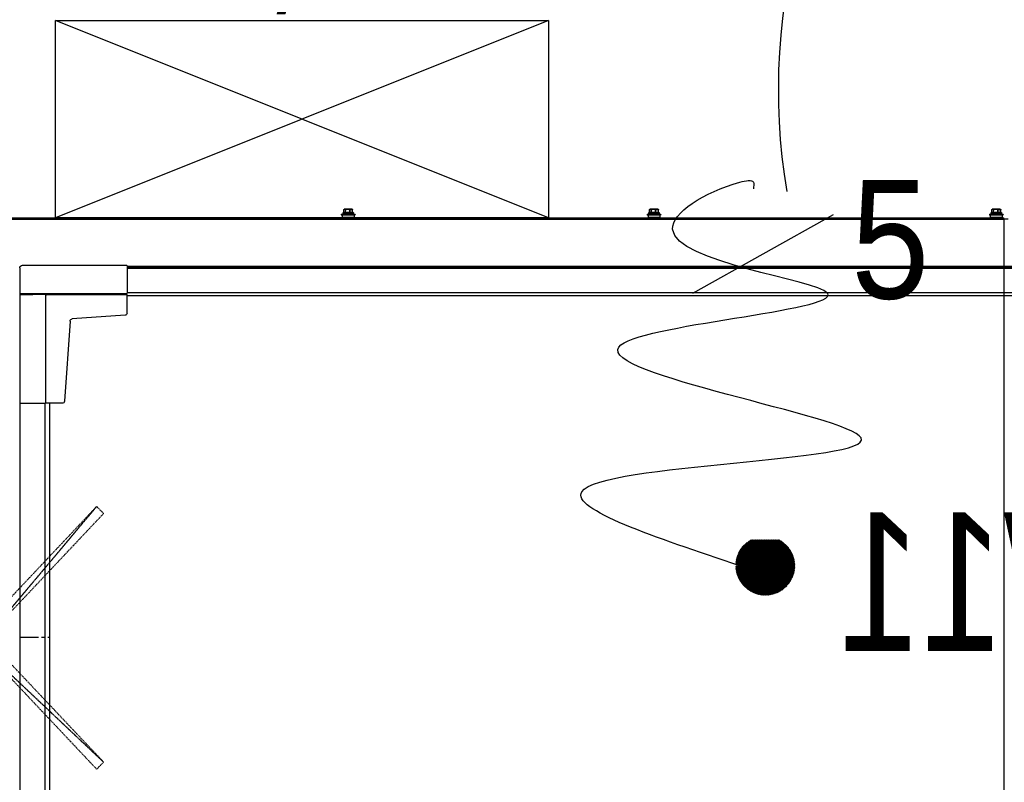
# Model space of a CAD drawing. Header units: millimetres. Extents: x -165365 to -33565, y 7406 to 103342.
# Tile 107 of 256: x -98903 to -97905, y 28221 to 28994. Entities that reach past the tile are written whole.
import ezdxf

# ---------------------------------------------------------------- set-up
doc = ezdxf.new("R2010")
doc.units = ezdxf.units.MM
doc.header["$MEASUREMENT"] = 0
for name, pattern in [('ACAD_ISO03W100', [150, 60, -90]), ('CENTER2', [28.575, 19.05, -3.175, 3.175, -3.175]), ('DASHDOT', [1, 0.5, -0.25, 0, -0.25])]:
    doc.linetypes.add(name, pattern=pattern)
for name, color, linetype in [('ELEK CIENKIE', 80, 'Continuous'), ('ELEK GNIAZDA', 234, 'Continuous'), ('ELEK ODGROMÓWKA', 214, 'Continuous'), ('ELEK OPIS', 140, 'Continuous'), ('ELEKTRYKA_OPIS GNIAZD', 230, 'Continuous'), ('FLUID-W11-SYM', 7, 'Continuous')]:
    doc.layers.add(name, color=color, linetype=linetype)
doc.layers.add('Visible', color=7, linetype='Continuous', lineweight=70)
doc.styles.add('Arial', font='arial.ttf')

# ---------------------------------------------------------------- blocks, each defined once
blk = doc.blocks.new('VVSA11c_FPV_TOPVIEW_v4')
at = {"color": 7, "ltscale": 3}
for p, q in [((1891.08, 751.56), (1891.58, 752.06)), ((2000, 749.34), (2000, 14.69)), ((108.92, 724.16), (1891.08, 724.16)), ((108.92, 721.16), (1891.08, 721.16)), ((1972.57, 722.22), (1973.5, 721.29)), ((1973.5, 722.24), (2000, 721.78)), ((1969.8, 612.24), (1969.8, 137.76)), ((1973.57, 612.24), (1973.58, 612.91)), ((1974.5, 612.24), (1974.5, 137.76))]:
    blk.add_line(p, q, dxfattribs=at)
at = {"color": 7}
for p, q in [((1891.08, 751.56), (1891.08, 723.81)), ((1891.83, 723.06), (2000, 723.06)), ((1973.5, 612.99), (1973.5, 722.24)), ((2000, 612.24), (1974.25, 612.24))]:
    blk.add_line(p, q, dxfattribs=at)
at = {"color": 7, "linetype": 'Continuous'}
for p, q in [((1997.28, 752.06), (1891.58, 752.06)), ((1891.83, 723.06), (1891.08, 723.81)), ((1891.08, 703.58), (1891.08, 722.22)), ((1972.57, 722.22), (1891.08, 722.22)), ((1893.13, 701.38), (1946.78, 697.63)), ((1948.97, 695.44), (1954.65, 614.28)), ((1956.99, 612.24), (1973.57, 612.24)), ((1973.5, 612.99), (1974.25, 612.24))]:
    blk.add_line(p, q, dxfattribs=at)
at = {"color": 7, "linetype": 'CENTER2'}
blk.add_line((2000, 375), (1969.8, 375), dxfattribs=at)
at = {"color": 7}
blk.add_arc((1997.28, 749.34), 2.72, 0, 90, dxfattribs=at)
at = {"color": 7, "linetype": 'Continuous'}
for centre, radius, start, end in [((1893.28, 703.58), 2.2, 180.0096, 265.99631), ((1946.62, 695.27), 2.37, 4.05927, 85.94942), ((1956.85, 614.44), 2.21, 184.12717, 273.55908)]:
    blk.add_arc(centre, radius, start, end, dxfattribs=at)
at = {"layer": 'Visible', "color": 7, "linetype": 'Continuous', "ltscale": 3}
blk.add_line((1891.08, 750), (108.92, 750), dxfattribs=at)
blk = doc.blocks.new('VVSA11c_ROOF_FPV_TOPVIEW_v3')
at = {"color": 7, "linetype": 'Continuous'}
for p, q in [((1005.58, 808.55), (1005.61, 808.56)), ((1005.58, 808.55), (1005.58, 808.55)), ((1005.83, 808.71), (1005.84, 808.71)), ((1005.93, 808.77), (1005.84, 808.71)), ((1006.13, 808.77), (1005.93, 808.77)), ((1006.08, 808.81), (1013.92, 808.81)), ((1007.75, 808.77), (1009.15, 808.77)), ((1011.81, 808.77), (1013.02, 808.77)), ((1014.07, 808.77), (1014.06, 808.77)), ((1014.07, 808.77), (1014.06, 808.77)), ((1014.07, 808.77), (1014.06, 808.77)), ((1014.07, 808.77), (1014.16, 808.71)), ((1014.42, 808.55), (1014.42, 808.55)), ((1352.58, 808.55), (1352.61, 808.56)), ((1352.58, 808.55), (1352.58, 808.55)), ((1352.83, 808.71), (1352.84, 808.71)), ((1352.93, 808.77), (1352.84, 808.71)), ((1353.13, 808.77), (1352.93, 808.77)), ((1353.08, 808.81), (1360.92, 808.81)), ((1354.75, 808.77), (1356.15, 808.77)), ((1358.81, 808.77), (1360.02, 808.77)), ((1361.07, 808.77), (1361.06, 808.77)), ((1361.07, 808.77), (1361.06, 808.77)), ((1361.07, 808.77), (1361.06, 808.77)), ((1361.07, 808.77), (1361.16, 808.71)), ((1361.42, 808.55), (1361.42, 808.55)), ((1662.58, 808.55), (1662.61, 808.56)), ((1662.58, 808.55), (1662.58, 808.55)), ((1662.83, 808.71), (1662.84, 808.71)), ((1662.93, 808.77), (1662.84, 808.71)), ((1663.13, 808.77), (1662.93, 808.77)), ((1663.08, 808.81), (1670.92, 808.81)), ((1664.75, 808.77), (1666.15, 808.77)), ((1668.81, 808.77), (1670.02, 808.77)), ((1671.07, 808.77), (1671.06, 808.77)), ((1671.07, 808.77), (1671.06, 808.77)), ((1671.07, 808.77), (1671.06, 808.77)), ((1671.07, 808.77), (1671.16, 808.71)), ((1671.42, 808.55), (1671.42, 808.55)), ((1002.2, 799.01), (997.8, 799.01)), ((1001.95, 798.81), (1002.2, 798.81)), ((1002.2, 798.81), (1002.2, 800.01)), ((2048.5, 800.01), (1002.2, 800.01)), ((1002.2, 798.81), (1002.2, -48.79)), ((2048.5, 798.81), (1002.2, 798.81)), ((1003, 803.49), (1003.27, 802.73)), ((1003, 803.49), (1017, 803.49)), ((1003.27, 802.73), (1016.73, 802.73)), ((1004, 802.73), (1004, 800.31)), ((1004, 800.31), (1016, 800.31)), ((1004.75, 805.11), (1004.75, 804.81)), ((1004.75, 805.11), (1015.25, 805.11)), ((1015.25, 804.81), (1004.75, 804.81)), ((1005.05, 805.41), (1014.95, 805.41)), ((1014.95, 804.51), (1005.05, 804.51)), ((1005.46, 805.41), (1005.46, 808.3)), ((1005.52, 808.3), (1005.46, 808.3)), ((1005.52, 805.41), (1005.52, 808.3)), ((1007.59, 808.51), (1006.03, 808.51)), ((1008.1, 805.41), (1008.1, 808.3)), ((1008.38, 808.3), (1008.1, 808.3)), ((1008.38, 805.41), (1008.38, 808.3)), ((1009.22, 808.51), (1011.78, 808.51)), ((1012.62, 805.41), (1012.62, 808.3)), ((1012.86, 808.3), (1012.62, 808.3)), ((1012.86, 805.41), (1012.86, 808.3)), ((1013.19, 808.51), (1014.19, 808.51)), ((1014.52, 805.41), (1014.52, 808.3)), ((1014.54, 808.3), (1014.52, 808.3)), ((1014.54, 805.41), (1014.54, 808.3)), ((1015.25, 805.11), (1015.25, 804.81)), ((1016, 802.73), (1016, 800.31)), ((1017, 803.49), (1016.73, 802.73)), ((1350, 803.49), (1364, 803.49)), ((1350, 803.49), (1350.27, 802.73)), ((1350.27, 802.73), (1363.73, 802.73)), ((1351, 802.73), (1351, 800.31)), ((1351, 800.31), (1363, 800.31)), ((1351.75, 805.11), (1351.75, 804.81)), ((1351.75, 805.11), (1362.25, 805.11)), ((1362.25, 804.81), (1351.75, 804.81)), ((1352.05, 805.41), (1361.95, 805.41)), ((1361.95, 804.51), (1352.05, 804.51)), ((1352.46, 805.41), (1352.46, 808.3)), ((1352.52, 808.3), (1352.46, 808.3)), ((1352.52, 805.41), (1352.52, 808.3)), ((1354.59, 808.51), (1353.03, 808.51)), ((1355.1, 805.41), (1355.1, 808.3)), ((1355.38, 808.3), (1355.1, 808.3)), ((1355.38, 805.41), (1355.38, 808.3)), ((1356.22, 808.51), (1358.78, 808.51)), ((1359.62, 805.41), (1359.62, 808.3)), ((1359.86, 808.3), (1359.62, 808.3)), ((1359.86, 805.41), (1359.86, 808.3)), ((1360.19, 808.51), (1361.19, 808.51)), ((1361.52, 805.41), (1361.52, 808.3)), ((1361.54, 808.3), (1361.52, 808.3)), ((1361.54, 805.41), (1361.54, 808.3)), ((1362.25, 805.11), (1362.25, 804.81)), ((1363, 802.73), (1363, 800.31)), ((1364, 803.49), (1363.73, 802.73)), ((1660, 803.49), (1674, 803.49)), ((1660, 803.49), (1660.27, 802.73)), ((1660.27, 802.73), (1673.73, 802.73)), ((1661, 802.73), (1661, 800.31)), ((1661, 800.31), (1673, 800.31)), ((1661.75, 805.11), (1672.25, 805.11)), ((1661.75, 805.11), (1661.75, 804.81)), ((1672.25, 804.81), (1661.75, 804.81)), ((1662.05, 805.41), (1671.95, 805.41)), ((1671.95, 804.51), (1662.05, 804.51)), ((1662.52, 808.3), (1662.46, 808.3)), ((1662.46, 805.41), (1662.46, 808.3)), ((1662.52, 805.41), (1662.52, 808.3)), ((1664.59, 808.51), (1663.03, 808.51)), ((1665.38, 808.3), (1665.1, 808.3)), ((1665.1, 805.41), (1665.1, 808.3)), ((1665.38, 805.41), (1665.38, 808.3)), ((1666.22, 808.51), (1668.78, 808.51)), ((1669.86, 808.3), (1669.62, 808.3)), ((1669.62, 805.41), (1669.62, 808.3)), ((1669.86, 805.41), (1669.86, 808.3)), ((1670.19, 808.51), (1671.19, 808.51)), ((1671.54, 808.3), (1671.52, 808.3)), ((1671.52, 805.41), (1671.52, 808.3)), ((1671.54, 805.41), (1671.54, 808.3)), ((1672.25, 805.11), (1672.25, 804.81)), ((1673, 802.73), (1673, 800.31)), ((1674, 803.49), (1673.73, 802.73))]:
    blk.add_line(p, q, dxfattribs=at)
for points in [[(1005.84, 808.71), (1005.82, 808.7), (1005.76, 808.67), (1005.69, 808.63), (1005.63, 808.58), (1005.58, 808.55)], [(1014.42, 808.55), (1014.37, 808.58), (1014.31, 808.63), (1014.24, 808.67), (1014.18, 808.7), (1014.16, 808.71)], [(1352.84, 808.71), (1352.82, 808.7), (1352.76, 808.67), (1352.69, 808.63), (1352.63, 808.58), (1352.58, 808.55)], [(1361.42, 808.55), (1361.37, 808.58), (1361.31, 808.63), (1361.24, 808.67), (1361.18, 808.7), (1361.16, 808.71)], [(1662.84, 808.71), (1662.82, 808.7), (1662.76, 808.67), (1662.69, 808.63), (1662.63, 808.58), (1662.58, 808.55)], [(1671.42, 808.55), (1671.37, 808.58), (1671.31, 808.63), (1671.24, 808.67), (1671.18, 808.7), (1671.16, 808.71)]]:
    blk.add_lwpolyline(points, dxfattribs=at)
for centre, radius, start, end in [((1005.76, 808.3), 0.3, 126.42381, 180), ((1006.08, 808.51), 0.3, 90, 120), ((1013.91, 808.56), 0.252, 88.29974, 89.99892), ((1013.92, 808.51), 0.3, 60, 90), ((1013.32, 807.25), 1.69, 59.9585, 63.67083), ((1014.24, 808.3), 0.3, 0, 53.57619), ((1014.28, 808.35), 0.238, 51.41855, 53.3216), ((1352.76, 808.3), 0.3, 126.42381, 180), ((1353.08, 808.51), 0.3, 90, 120), ((1360.91, 808.56), 0.252, 88.29974, 89.99892), ((1360.92, 808.51), 0.3, 60, 90), ((1360.32, 807.25), 1.69, 59.9585, 63.67083), ((1361.24, 808.3), 0.3, 0, 53.57619), ((1361.28, 808.35), 0.238, 51.41855, 53.3216), ((1662.76, 808.3), 0.3, 126.42381, 180), ((1663.08, 808.51), 0.3, 90, 120), ((1670.91, 808.56), 0.252, 88.29974, 89.99892), ((1670.92, 808.51), 0.3, 60, 90), ((1670.32, 807.25), 1.69, 59.9585, 63.67083), ((1671.24, 808.3), 0.3, 0, 53.57619), ((1671.28, 808.35), 0.238, 51.41855, 53.3216), ((1010, 783.73), 20.96, 97.53907, 109.50988), ((1005.05, 805.11), 0.3, 90, 180), ((1005.05, 804.81), 0.3, 180, 270), ((1010, 783.73), 20.96, 70.49012, 82.46093), ((1014.27, 808.35), 0.241, 49.04752, 51.4183), ((1014.24, 808.34), 0.277, 353.06641, 4.15926), ((1014.95, 805.11), 0.3, 0, 90), ((1014.95, 804.81), 0.3, 270, 0), ((1357, 783.73), 20.96, 97.53907, 109.50988), ((1352.05, 805.11), 0.3, 90, 180), ((1352.05, 804.81), 0.3, 180, 270), ((1357, 783.73), 20.96, 70.49012, 82.46093), ((1361.27, 808.35), 0.241, 49.04752, 51.4183), ((1361.24, 808.34), 0.277, 353.06641, 4.15926), ((1361.95, 805.11), 0.3, 0, 90), ((1361.95, 804.81), 0.3, 270, 0), ((1667, 783.73), 20.96, 97.53907, 109.50988), ((1662.05, 805.11), 0.3, 90, 180), ((1662.05, 804.81), 0.3, 180, 270), ((1667, 783.73), 20.96, 70.49012, 82.46093), ((1671.27, 808.35), 0.241, 49.04752, 51.4183), ((1671.24, 808.34), 0.277, 353.06641, 4.15926), ((1671.95, 805.11), 0.3, 0, 90), ((1671.95, 804.81), 0.3, 270, 0)]:
    blk.add_arc(centre, radius, start, end, dxfattribs=at)
for points in [[(1005.55, 808.5), (1005.56, 808.52), (1005.57, 808.53), (1005.58, 808.54)], [(1005.58, 808.54), (1005.59, 808.55), (1005.6, 808.56), (1005.61, 808.56)], [(1009.15, 808.77), (1008.86, 808.71), (1008.57, 808.65), (1008.29, 808.56)], [(1012.67, 808.56), (1012.39, 808.65), (1012.1, 808.71), (1011.81, 808.77)], [(1013.91, 808.81), (1013.96, 808.81), (1014.02, 808.79), (1014.06, 808.77)], [(1352.55, 808.5), (1352.56, 808.52), (1352.57, 808.53), (1352.58, 808.54)], [(1352.58, 808.54), (1352.59, 808.55), (1352.6, 808.56), (1352.61, 808.56)], [(1356.15, 808.77), (1355.86, 808.71), (1355.57, 808.65), (1355.29, 808.56)], [(1359.67, 808.56), (1359.39, 808.65), (1359.1, 808.71), (1358.81, 808.77)], [(1360.91, 808.81), (1360.96, 808.81), (1361.02, 808.79), (1361.06, 808.77)], [(1662.55, 808.5), (1662.56, 808.52), (1662.57, 808.53), (1662.58, 808.54)], [(1662.58, 808.54), (1662.59, 808.55), (1662.6, 808.56), (1662.61, 808.56)], [(1666.15, 808.77), (1665.86, 808.71), (1665.57, 808.65), (1665.29, 808.56)], [(1669.67, 808.56), (1669.39, 808.65), (1669.1, 808.71), (1668.81, 808.77)], [(1670.91, 808.81), (1670.96, 808.81), (1671.02, 808.79), (1671.06, 808.77)], [(1009.22, 808.51), (1008.94, 808.45), (1008.66, 808.39), (1008.38, 808.3)], [(1012.62, 808.3), (1012.34, 808.39), (1012.07, 808.45), (1011.78, 808.51)], [(1356.22, 808.51), (1355.94, 808.45), (1355.66, 808.39), (1355.38, 808.3)], [(1359.62, 808.3), (1359.34, 808.39), (1359.07, 808.45), (1358.78, 808.51)], [(1666.22, 808.51), (1665.94, 808.45), (1665.66, 808.39), (1665.38, 808.3)], [(1669.62, 808.3), (1669.34, 808.39), (1669.07, 808.45), (1668.78, 808.51)]]:
    blk.add_open_spline(points, degree=3, dxfattribs=at)
for points, knots in [([(1005.61, 808.56), (1005.63, 808.58), (1005.7, 808.63), (1005.78, 808.68), (1005.84, 808.71)], [0, 0, 0, 0, 0.255592, 1, 1, 1, 1]), ([(1005.85, 808.67), (1005.83, 808.66), (1005.75, 808.63), (1005.67, 808.59), (1005.61, 808.56)], [0, 0, 0, 0, 0.248651, 1, 1, 1, 1]), ([(1006.13, 808.77), (1006.1, 808.76), (1006.01, 808.73), (1005.92, 808.7), (1005.85, 808.67)], [0, 0, 0, 0, 0.248581, 1, 1, 1, 1]), ([(1006.27, 808.81), (1006.24, 808.81), (1006.17, 808.79), (1006.09, 808.72), (1006.04, 808.62), (1006.03, 808.55), (1006.03, 808.51)], [0, 0, 0, 0, 0.223573, 0.463515, 0.72475, 1, 1, 1, 1]), ([(1006.03, 808.51), (1006.03, 808.53), (1006.03, 808.59), (1006.04, 808.66), (1006.08, 808.72), (1006.11, 808.76), (1006.13, 808.77)], [0, 0, 0, 0, 0.271827, 0.529056, 0.771486, 1, 1, 1, 1]), ([(1006.13, 808.77), (1006.14, 808.77), (1006.18, 808.8), (1006.23, 808.81), (1006.27, 808.81)], [0, 0, 0, 0, 0.252574, 1, 1, 1, 1]), ([(1007.59, 808.51), (1007.59, 808.55), (1007.61, 808.62), (1007.66, 808.72), (1007.74, 808.79), (1007.8, 808.81), (1007.83, 808.81)], [0, 0, 0, 0, 0.275505, 0.536765, 0.776581, 1, 1, 1, 1]), ([(1007.75, 808.77), (1007.71, 808.74), (1007.63, 808.66), (1007.6, 808.56), (1007.59, 808.51)], [0, 0, 0, 0, 0.485187, 1, 1, 1, 1]), ([(1007.83, 808.81), (1007.82, 808.81), (1007.79, 808.8), (1007.76, 808.78), (1007.75, 808.77)], [0, 0, 0, 0, 0.468779, 1, 1, 1, 1]), ([(1008.29, 808.56), (1008.24, 808.58), (1008.07, 808.66), (1007.89, 808.73), (1007.75, 808.77)], [0, 0, 0, 0, 0.253035, 1, 1, 1, 1]), ([(1008.1, 808.3), (1008.11, 808.36), (1008.15, 808.44), (1008.22, 808.52), (1008.26, 808.55), (1008.29, 808.56)], [0, 0, 0, 0, 0.51005, 0.761443, 1, 1, 1, 1]), ([(1008.38, 808.3), (1008.37, 808.33), (1008.36, 808.38), (1008.33, 808.45), (1008.31, 808.51), (1008.29, 808.55), (1008.29, 808.56)], [0, 0, 0, 0, 0.300908, 0.581887, 0.820768, 1, 1, 1, 1]), ([(1009.15, 808.77), (1009.15, 808.78), (1009.16, 808.79), (1009.17, 808.81), (1009.18, 808.81)], [0, 0, 0, 0, 0.636177, 1, 1, 1, 1]), ([(1009.22, 808.51), (1009.22, 808.54), (1009.21, 808.57), (1009.19, 808.62), (1009.18, 808.67), (1009.17, 808.72), (1009.15, 808.75), (1009.15, 808.77)], [0, 0, 0, 0, 0.297271, 0.441547, 0.57721, 0.816523, 1, 1, 1, 1]), ([(1009.18, 808.81), (1009.18, 808.81), (1009.19, 808.8), (1009.19, 808.78), (1009.2, 808.75), (1009.21, 808.7), (1009.22, 808.62), (1009.22, 808.55), (1009.22, 808.51)], [0, 0, 0, 0, 0.030416, 0.090737, 0.183718, 0.306963, 0.625593, 1, 1, 1, 1]), ([(1011.75, 808.81), (1011.76, 808.81), (1011.78, 808.8), (1011.8, 808.78), (1011.81, 808.77)], [0, 0, 0, 0, 0.450321, 1, 1, 1, 1]), ([(1011.78, 808.51), (1011.78, 808.55), (1011.78, 808.62), (1011.78, 808.7), (1011.77, 808.75), (1011.76, 808.78), (1011.76, 808.8), (1011.75, 808.81), (1011.75, 808.81)], [0, 0, 0, 0, 0.374745, 0.693331, 0.816493, 0.909374, 0.969614, 1, 1, 1, 1]), ([(1011.81, 808.77), (1011.81, 808.75), (1011.81, 808.72), (1011.8, 808.63), (1011.79, 808.56), (1011.78, 808.51)], [0, 0, 0, 0, 0.177509, 0.414884, 1, 1, 1, 1]), ([(1012.62, 808.3), (1012.63, 808.33), (1012.64, 808.38), (1012.66, 808.45), (1012.67, 808.51), (1012.67, 808.55), (1012.67, 808.56)], [0, 0, 0, 0, 0.311011, 0.595499, 0.831048, 1, 1, 1, 1]), ([(1013.02, 808.77), (1012.99, 808.75), (1012.87, 808.69), (1012.76, 808.62), (1012.67, 808.56)], [0, 0, 0, 0, 0.241665, 1, 1, 1, 1]), ([(1012.86, 808.3), (1012.85, 808.36), (1012.81, 808.47), (1012.72, 808.54), (1012.67, 808.56)], [0, 0, 0, 0, 0.499375, 1, 1, 1, 1]), ([(1013.02, 808.77), (1013, 808.78), (1012.97, 808.8), (1012.93, 808.81), (1012.91, 808.81)], [0, 0, 0, 0, 0.512379, 1, 1, 1, 1]), ([(1012.91, 808.81), (1012.94, 808.81), (1013.02, 808.79), (1013.11, 808.72), (1013.17, 808.63), (1013.19, 808.55), (1013.19, 808.51)], [0, 0, 0, 0, 0.240697, 0.486978, 0.740875, 1, 1, 1, 1]), ([(1013.19, 808.51), (1013.19, 808.54), (1013.17, 808.59), (1013.14, 808.66), (1013.09, 808.72), (1013.04, 808.76), (1013.02, 808.77)], [0, 0, 0, 0, 0.250406, 0.503254, 0.75404, 1, 1, 1, 1]), ([(1014.19, 808.51), (1014.19, 808.55), (1014.18, 808.62), (1014.12, 808.72), (1014.03, 808.79), (1013.96, 808.81), (1013.92, 808.81)], [0, 0, 0, 0, 0.259185, 0.513105, 0.759396, 1, 1, 1, 1]), ([(1014.06, 808.77), (1014.1, 808.74), (1014.18, 808.66), (1014.19, 808.56), (1014.19, 808.51)], [0, 0, 0, 0, 0.487682, 1, 1, 1, 1]), ([(1352.61, 808.56), (1352.63, 808.58), (1352.7, 808.63), (1352.78, 808.68), (1352.84, 808.71)], [0, 0, 0, 0, 0.255592, 1, 1, 1, 1]), ([(1352.85, 808.67), (1352.83, 808.66), (1352.75, 808.63), (1352.67, 808.59), (1352.61, 808.56)], [0, 0, 0, 0, 0.248651, 1, 1, 1, 1]), ([(1353.13, 808.77), (1353.1, 808.76), (1353.01, 808.73), (1352.92, 808.7), (1352.85, 808.67)], [0, 0, 0, 0, 0.248581, 1, 1, 1, 1]), ([(1353.27, 808.81), (1353.24, 808.81), (1353.17, 808.79), (1353.09, 808.72), (1353.04, 808.62), (1353.03, 808.55), (1353.03, 808.51)], [0, 0, 0, 0, 0.223573, 0.463515, 0.72475, 1, 1, 1, 1]), ([(1353.03, 808.51), (1353.03, 808.53), (1353.03, 808.59), (1353.04, 808.66), (1353.08, 808.72), (1353.11, 808.76), (1353.13, 808.77)], [0, 0, 0, 0, 0.271827, 0.529056, 0.771486, 1, 1, 1, 1]), ([(1353.13, 808.77), (1353.14, 808.77), (1353.18, 808.8), (1353.23, 808.81), (1353.27, 808.81)], [0, 0, 0, 0, 0.252574, 1, 1, 1, 1]), ([(1354.59, 808.51), (1354.59, 808.55), (1354.61, 808.62), (1354.66, 808.72), (1354.74, 808.79), (1354.8, 808.81), (1354.83, 808.81)], [0, 0, 0, 0, 0.275505, 0.536765, 0.776581, 1, 1, 1, 1]), ([(1354.75, 808.77), (1354.71, 808.74), (1354.63, 808.66), (1354.6, 808.56), (1354.59, 808.51)], [0, 0, 0, 0, 0.485187, 1, 1, 1, 1]), ([(1354.83, 808.81), (1354.82, 808.81), (1354.79, 808.8), (1354.76, 808.78), (1354.75, 808.77)], [0, 0, 0, 0, 0.468779, 1, 1, 1, 1]), ([(1355.29, 808.56), (1355.24, 808.58), (1355.07, 808.66), (1354.89, 808.73), (1354.75, 808.77)], [0, 0, 0, 0, 0.253035, 1, 1, 1, 1]), ([(1355.1, 808.3), (1355.11, 808.36), (1355.15, 808.44), (1355.22, 808.52), (1355.26, 808.55), (1355.29, 808.56)], [0, 0, 0, 0, 0.51005, 0.761443, 1, 1, 1, 1]), ([(1355.38, 808.3), (1355.37, 808.33), (1355.36, 808.38), (1355.33, 808.45), (1355.31, 808.51), (1355.29, 808.55), (1355.29, 808.56)], [0, 0, 0, 0, 0.300908, 0.581887, 0.820768, 1, 1, 1, 1]), ([(1356.15, 808.77), (1356.15, 808.78), (1356.16, 808.79), (1356.17, 808.81), (1356.18, 808.81)], [0, 0, 0, 0, 0.636177, 1, 1, 1, 1]), ([(1356.22, 808.51), (1356.22, 808.54), (1356.21, 808.57), (1356.19, 808.62), (1356.18, 808.67), (1356.17, 808.72), (1356.15, 808.75), (1356.15, 808.77)], [0, 0, 0, 0, 0.297271, 0.441547, 0.57721, 0.816523, 1, 1, 1, 1]), ([(1356.18, 808.81), (1356.18, 808.81), (1356.19, 808.8), (1356.19, 808.78), (1356.2, 808.75), (1356.21, 808.7), (1356.22, 808.62), (1356.22, 808.55), (1356.22, 808.51)], [0, 0, 0, 0, 0.030416, 0.090737, 0.183718, 0.306963, 0.625593, 1, 1, 1, 1]), ([(1358.75, 808.81), (1358.76, 808.81), (1358.78, 808.8), (1358.8, 808.78), (1358.81, 808.77)], [0, 0, 0, 0, 0.450321, 1, 1, 1, 1]), ([(1358.78, 808.51), (1358.78, 808.55), (1358.78, 808.62), (1358.78, 808.7), (1358.77, 808.75), (1358.76, 808.78), (1358.76, 808.8), (1358.75, 808.81), (1358.75, 808.81)], [0, 0, 0, 0, 0.374745, 0.693331, 0.816493, 0.909374, 0.969614, 1, 1, 1, 1]), ([(1358.81, 808.77), (1358.81, 808.75), (1358.81, 808.72), (1358.8, 808.63), (1358.79, 808.56), (1358.78, 808.51)], [0, 0, 0, 0, 0.177509, 0.414884, 1, 1, 1, 1]), ([(1359.62, 808.3), (1359.63, 808.33), (1359.64, 808.38), (1359.66, 808.45), (1359.67, 808.51), (1359.67, 808.55), (1359.67, 808.56)], [0, 0, 0, 0, 0.311011, 0.595499, 0.831048, 1, 1, 1, 1]), ([(1360.02, 808.77), (1359.99, 808.75), (1359.87, 808.69), (1359.76, 808.62), (1359.67, 808.56)], [0, 0, 0, 0, 0.241665, 1, 1, 1, 1]), ([(1359.86, 808.3), (1359.85, 808.36), (1359.81, 808.47), (1359.72, 808.54), (1359.67, 808.56)], [0, 0, 0, 0, 0.499375, 1, 1, 1, 1]), ([(1360.02, 808.77), (1360, 808.78), (1359.97, 808.8), (1359.93, 808.81), (1359.91, 808.81)], [0, 0, 0, 0, 0.512379, 1, 1, 1, 1]), ([(1359.91, 808.81), (1359.94, 808.81), (1360.02, 808.79), (1360.11, 808.72), (1360.17, 808.63), (1360.19, 808.55), (1360.19, 808.51)], [0, 0, 0, 0, 0.240697, 0.486978, 0.740875, 1, 1, 1, 1]), ([(1360.19, 808.51), (1360.19, 808.54), (1360.17, 808.59), (1360.14, 808.66), (1360.09, 808.72), (1360.04, 808.76), (1360.02, 808.77)], [0, 0, 0, 0, 0.250406, 0.503254, 0.75404, 1, 1, 1, 1]), ([(1361.19, 808.51), (1361.19, 808.55), (1361.18, 808.62), (1361.12, 808.72), (1361.03, 808.79), (1360.96, 808.81), (1360.92, 808.81)], [0, 0, 0, 0, 0.259185, 0.513105, 0.759396, 1, 1, 1, 1]), ([(1361.06, 808.77), (1361.1, 808.74), (1361.18, 808.66), (1361.19, 808.56), (1361.19, 808.51)], [0, 0, 0, 0, 0.487682, 1, 1, 1, 1]), ([(1662.61, 808.56), (1662.63, 808.58), (1662.7, 808.63), (1662.78, 808.68), (1662.84, 808.71)], [0, 0, 0, 0, 0.255592, 1, 1, 1, 1]), ([(1662.85, 808.67), (1662.83, 808.66), (1662.75, 808.63), (1662.67, 808.59), (1662.61, 808.56)], [0, 0, 0, 0, 0.248651, 1, 1, 1, 1]), ([(1663.13, 808.77), (1663.1, 808.76), (1663.01, 808.73), (1662.92, 808.7), (1662.85, 808.67)], [0, 0, 0, 0, 0.248581, 1, 1, 1, 1]), ([(1663.27, 808.81), (1663.24, 808.81), (1663.17, 808.79), (1663.09, 808.72), (1663.04, 808.62), (1663.03, 808.55), (1663.03, 808.51)], [0, 0, 0, 0, 0.223573, 0.463515, 0.72475, 1, 1, 1, 1]), ([(1663.03, 808.51), (1663.03, 808.53), (1663.03, 808.59), (1663.04, 808.66), (1663.08, 808.72), (1663.11, 808.76), (1663.13, 808.77)], [0, 0, 0, 0, 0.271827, 0.529056, 0.771486, 1, 1, 1, 1]), ([(1663.13, 808.77), (1663.14, 808.77), (1663.18, 808.8), (1663.23, 808.81), (1663.27, 808.81)], [0, 0, 0, 0, 0.252574, 1, 1, 1, 1]), ([(1664.59, 808.51), (1664.59, 808.55), (1664.61, 808.62), (1664.66, 808.72), (1664.74, 808.79), (1664.8, 808.81), (1664.83, 808.81)], [0, 0, 0, 0, 0.275505, 0.536765, 0.776581, 1, 1, 1, 1]), ([(1664.75, 808.77), (1664.71, 808.74), (1664.63, 808.66), (1664.6, 808.56), (1664.59, 808.51)], [0, 0, 0, 0, 0.485187, 1, 1, 1, 1]), ([(1664.83, 808.81), (1664.82, 808.81), (1664.79, 808.8), (1664.76, 808.78), (1664.75, 808.77)], [0, 0, 0, 0, 0.468779, 1, 1, 1, 1]), ([(1665.29, 808.56), (1665.24, 808.58), (1665.07, 808.66), (1664.89, 808.73), (1664.75, 808.77)], [0, 0, 0, 0, 0.253035, 1, 1, 1, 1]), ([(1665.1, 808.3), (1665.11, 808.36), (1665.15, 808.44), (1665.22, 808.52), (1665.26, 808.55), (1665.29, 808.56)], [0, 0, 0, 0, 0.51005, 0.761443, 1, 1, 1, 1]), ([(1665.38, 808.3), (1665.37, 808.33), (1665.36, 808.38), (1665.33, 808.45), (1665.31, 808.51), (1665.29, 808.55), (1665.29, 808.56)], [0, 0, 0, 0, 0.300908, 0.581887, 0.820768, 1, 1, 1, 1]), ([(1666.15, 808.77), (1666.15, 808.78), (1666.16, 808.79), (1666.17, 808.81), (1666.18, 808.81)], [0, 0, 0, 0, 0.636177, 1, 1, 1, 1]), ([(1666.22, 808.51), (1666.22, 808.54), (1666.21, 808.57), (1666.19, 808.62), (1666.18, 808.67), (1666.17, 808.72), (1666.15, 808.75), (1666.15, 808.77)], [0, 0, 0, 0, 0.297271, 0.441547, 0.57721, 0.816523, 1, 1, 1, 1]), ([(1666.18, 808.81), (1666.18, 808.81), (1666.19, 808.8), (1666.19, 808.78), (1666.2, 808.75), (1666.21, 808.7), (1666.22, 808.62), (1666.22, 808.55), (1666.22, 808.51)], [0, 0, 0, 0, 0.030416, 0.090737, 0.183718, 0.306963, 0.625593, 1, 1, 1, 1]), ([(1668.75, 808.81), (1668.76, 808.81), (1668.78, 808.8), (1668.8, 808.78), (1668.81, 808.77)], [0, 0, 0, 0, 0.450321, 1, 1, 1, 1]), ([(1668.78, 808.51), (1668.78, 808.55), (1668.78, 808.62), (1668.78, 808.7), (1668.77, 808.75), (1668.76, 808.78), (1668.76, 808.8), (1668.75, 808.81), (1668.75, 808.81)], [0, 0, 0, 0, 0.374745, 0.693331, 0.816493, 0.909374, 0.969614, 1, 1, 1, 1]), ([(1668.81, 808.77), (1668.81, 808.75), (1668.81, 808.72), (1668.8, 808.63), (1668.79, 808.56), (1668.78, 808.51)], [0, 0, 0, 0, 0.177509, 0.414884, 1, 1, 1, 1]), ([(1669.62, 808.3), (1669.63, 808.33), (1669.64, 808.38), (1669.66, 808.45), (1669.67, 808.51), (1669.67, 808.55), (1669.67, 808.56)], [0, 0, 0, 0, 0.311011, 0.595499, 0.831048, 1, 1, 1, 1]), ([(1670.02, 808.77), (1669.99, 808.75), (1669.87, 808.69), (1669.76, 808.62), (1669.67, 808.56)], [0, 0, 0, 0, 0.241665, 1, 1, 1, 1]), ([(1669.86, 808.3), (1669.85, 808.36), (1669.81, 808.47), (1669.72, 808.54), (1669.67, 808.56)], [0, 0, 0, 0, 0.499375, 1, 1, 1, 1]), ([(1670.02, 808.77), (1670, 808.78), (1669.97, 808.8), (1669.93, 808.81), (1669.91, 808.81)], [0, 0, 0, 0, 0.512379, 1, 1, 1, 1]), ([(1669.91, 808.81), (1669.94, 808.81), (1670.02, 808.79), (1670.11, 808.72), (1670.17, 808.63), (1670.19, 808.55), (1670.19, 808.51)], [0, 0, 0, 0, 0.240697, 0.486978, 0.740875, 1, 1, 1, 1]), ([(1670.19, 808.51), (1670.19, 808.54), (1670.17, 808.59), (1670.14, 808.66), (1670.09, 808.72), (1670.04, 808.76), (1670.02, 808.77)], [0, 0, 0, 0, 0.250406, 0.503254, 0.75404, 1, 1, 1, 1]), ([(1671.19, 808.51), (1671.19, 808.55), (1671.18, 808.62), (1671.12, 808.72), (1671.03, 808.79), (1670.96, 808.81), (1670.92, 808.81)], [0, 0, 0, 0, 0.259185, 0.513105, 0.759396, 1, 1, 1, 1]), ([(1671.06, 808.77), (1671.1, 808.74), (1671.18, 808.66), (1671.19, 808.56), (1671.19, 808.51)], [0, 0, 0, 0, 0.487682, 1, 1, 1, 1]), ([(1006.03, 808.51), (1005.99, 808.49), (1005.81, 808.44), (1005.65, 808.36), (1005.52, 808.3)], [0, 0, 0, 0, 0.246934, 1, 1, 1, 1]), ([(1005.52, 808.3), (1005.52, 808.32), (1005.51, 808.39), (1005.53, 808.46), (1005.55, 808.5)], [0, 0, 0, 0, 0.267465, 1, 1, 1, 1]), ([(1008.1, 808.3), (1008.06, 808.32), (1007.9, 808.4), (1007.72, 808.47), (1007.59, 808.51)], [0, 0, 0, 0, 0.253258, 1, 1, 1, 1]), ([(1013.19, 808.51), (1013.16, 808.49), (1013.04, 808.43), (1012.94, 808.36), (1012.86, 808.3)], [0, 0, 0, 0, 0.241572, 1, 1, 1, 1]), ([(1014.52, 808.3), (1014.49, 808.32), (1014.38, 808.4), (1014.27, 808.47), (1014.19, 808.51)], [0, 0, 0, 0, 0.258622, 1, 1, 1, 1]), ([(1014.52, 808.36), (1014.51, 808.39), (1014.5, 808.46), (1014.46, 808.51), (1014.43, 808.53)], [0, 0, 0, 0, 0.508798, 1, 1, 1, 1]), ([(1353.03, 808.51), (1352.99, 808.49), (1352.81, 808.44), (1352.65, 808.36), (1352.52, 808.3)], [0, 0, 0, 0, 0.246934, 1, 1, 1, 1]), ([(1352.52, 808.3), (1352.52, 808.32), (1352.51, 808.39), (1352.53, 808.46), (1352.55, 808.5)], [0, 0, 0, 0, 0.267465, 1, 1, 1, 1]), ([(1355.1, 808.3), (1355.06, 808.32), (1354.9, 808.4), (1354.72, 808.47), (1354.59, 808.51)], [0, 0, 0, 0, 0.253258, 1, 1, 1, 1]), ([(1360.19, 808.51), (1360.16, 808.49), (1360.04, 808.43), (1359.94, 808.36), (1359.86, 808.3)], [0, 0, 0, 0, 0.241572, 1, 1, 1, 1]), ([(1361.52, 808.3), (1361.49, 808.32), (1361.38, 808.4), (1361.27, 808.47), (1361.19, 808.51)], [0, 0, 0, 0, 0.258622, 1, 1, 1, 1]), ([(1361.52, 808.36), (1361.51, 808.39), (1361.5, 808.46), (1361.46, 808.51), (1361.43, 808.53)], [0, 0, 0, 0, 0.508798, 1, 1, 1, 1]), ([(1663.03, 808.51), (1662.99, 808.49), (1662.81, 808.44), (1662.65, 808.36), (1662.52, 808.3)], [0, 0, 0, 0, 0.246934, 1, 1, 1, 1]), ([(1662.52, 808.3), (1662.52, 808.32), (1662.51, 808.39), (1662.53, 808.46), (1662.55, 808.5)], [0, 0, 0, 0, 0.267465, 1, 1, 1, 1]), ([(1665.1, 808.3), (1665.06, 808.32), (1664.9, 808.4), (1664.72, 808.47), (1664.59, 808.51)], [0, 0, 0, 0, 0.253258, 1, 1, 1, 1]), ([(1670.19, 808.51), (1670.16, 808.49), (1670.04, 808.43), (1669.94, 808.36), (1669.86, 808.3)], [0, 0, 0, 0, 0.241572, 1, 1, 1, 1]), ([(1671.52, 808.3), (1671.49, 808.32), (1671.38, 808.4), (1671.27, 808.47), (1671.19, 808.51)], [0, 0, 0, 0, 0.258622, 1, 1, 1, 1]), ([(1671.52, 808.36), (1671.51, 808.39), (1671.5, 808.46), (1671.46, 808.51), (1671.43, 808.53)], [0, 0, 0, 0, 0.508798, 1, 1, 1, 1])]:
    blk.add_open_spline(points, degree=3, knots=knots, dxfattribs=at)
blk = doc.blocks.new('A$C67D7DFE8')
for name in ['VVSA11c_ROOF_FPV_TOPVIEW_v3', 'VVSA11c_FPV_TOPVIEW_v4']:
    blk.add_blockref(name, (304, 120))
at = {"insert": (922.36, 621.75), "char_height": 140.6227, "attachment_point": 1}
blk.add_mtext('\\W0.8;N4-W11', dxfattribs=at)
blk = doc.blocks.new('wypust 5-przewodowy')
at = {"layer": 'ELEK GNIAZDA'}
h = blk.add_hatch(dxfattribs=at)
h.set_pattern_fill('ANSI31', color=256, scale=0.40095, angle=360, style=0)
h.set_pattern_definition([(45, (50826.497237, 127255.50113), (-0.03543930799, 0.03543930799), [])])
edge = h.paths.add_edge_path()
edge.add_line((3.997, 2.63), (1.136, 2.63))
edge.add_arc((2.566, 0), 2.994, 118.54603, 177.30281)
edge.add_spline(control_points=[(-0.424, 0.141), (-0.283, 0.094), (-0.141, 0.047), (0, 0)], knot_values=[0, 0, 0, 0, 0.181487, 0.181487, 0.181487, 0.181487], weights=[1, 1, 1, 1], degree=3, periodic=0)
edge.add_line((0, 0), (-0.427, 0))
edge.add_arc((2.566, 0), 2.994, 180, 0)
edge.add_arc((2.566, 0), 2.994, 0, 61.45397)
blk.add_line((-4.778, 27.627), (9.472, 35.598), dxfattribs=at)
blk.add_spline([(0, 0), (-16.027, 7.498), (12.276, 12.951), (-12.276, 22.154), (8.866, 27.607), (-6.82, 34.083), (0, 38.854), (1.364, 38.854), (1.364, 38.172)], degree=3, dxfattribs=at)
at = {"layer": 'ELEK GNIAZDA', "style": 'Arial', "width": 0.85}
blk.add_text('5', height=12, dxfattribs=at).set_placement((11.279, 27.07, 5562.842))

msp = doc.modelspace()

# ---------------------------------------------------------------- linework, layer by layer
at = {"layer": 'ELEK CIENKIE', "color": 232, "linetype": 'ACAD_ISO03W100', "ltscale": 3}
msp.add_circle((-102512.5, 28196.39876), 7540, dxfattribs=at)
at = {"layer": 'ELEK ODGROMÓWKA'}
for p, q in [((-98366.93889, 28992.91093), (-98866.93889, 28792.91093)), ((-98366.93889, 28792.91093), (-98866.93889, 28992.91093))]:
    msp.add_line(p, q, dxfattribs=at)
msp.add_lwpolyline([(-98366.93889, 28992.91093), (-98366.93889, 28792.91093), (-98866.93889, 28792.91093), (-98866.93889, 28992.91093)], close=True, dxfattribs=at)
at = {"layer": 'ELEK OPIS'}
msp.add_arc((-97508.53854, 28922.6514), 625.52511, 86.43142556, 189.49164012, dxfattribs=at)

# ---------------------------------------------------------------- block references
at = {"xscale": -1}
msp.add_blockref('A$C67D7DFE8', (-96599.15749, 27872.90238), dxfattribs=at)
at = {"layer": 'ELEK GNIAZDA', "xscale": 10, "yscale": 10, "zscale": 10}
msp.add_blockref('wypust 5-przewodowy', (-98173, 28440.5), dxfattribs=at)

# ---------------------------------------------------------------- texts
at = {"layer": 'ELEKTRYKA_OPIS GNIAZD', "style": 'Arial', "width": 0.6}
msp.add_text('TW/41, TW/42, TW/43', height=180, dxfattribs=at).set_placement((-99628.69968, 29032.78302))

# ---------------------------------------------------------------- meshes
at = {"layer": 'FLUID-W11-SYM', "linetype": 'DASHDOT'}
mesh = msp.add_polyface(dxfattribs=at)
corners = [(-98944.09715, 28360.33131, 5308.00323), (-98825.16821, 28234.33131, 5308.00323), (-98818.09715, 28241.40238, 5308.00323), (-98937.02608, 28367.40238, 5308.00323), (-98818.09715, 28493.40238, 5308.00323), (-98825.16821, 28500.47344, 5308.00323), (-98944.09715, 28374.47344, 5308.00323)]
mesh.append_faces([[corners[k] for k in face] for face in [(3, 4, 5), (3, 5, 6), (6, 0, 3), (0, 1, 2), (0, 2, 3)]], dxfattribs={"vtx0": -1, "vtx1": -1, "vtx2": -1})

doc.saveas('drawing.dxf')
